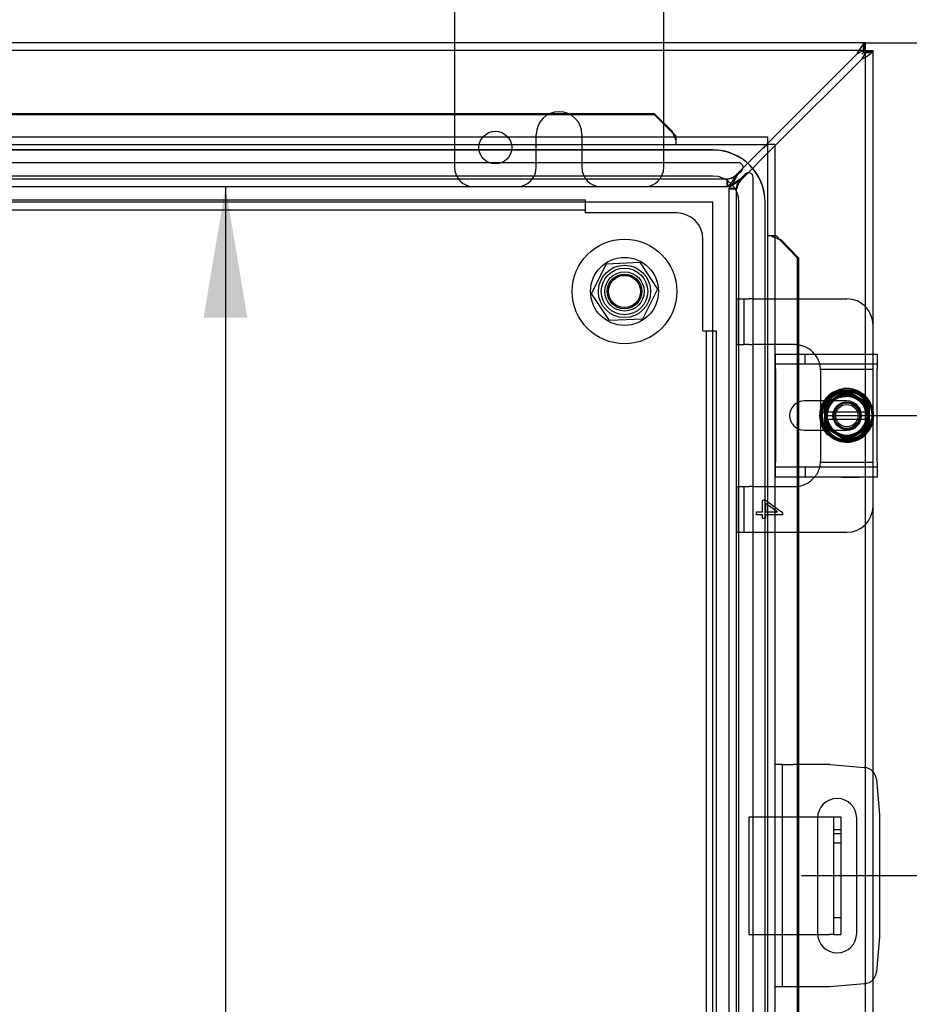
# Model space of a CAD drawing. Header units: inches. Extents: x 1 to 240, y -1 to 159.
# Tile 38 of 77: x 80 to 88, y 86 to 95. Entities that reach past the tile are written whole.
import ezdxf
from ezdxf.enums import TextEntityAlignment as Align
from ezdxf.lldxf.tags import DXFTag

# ---------------------------------------------------------------- set-up
doc = ezdxf.new("R2010")
doc.units = ezdxf.units.IN
doc.header["$MEASUREMENT"] = 0
for name, color, linetype in [('COM40153-1', 7, 'Continuous'), ('COM40153-2', 7, 'Continuous'), ('COM42189', 7, 'Continuous'), ('COM42667', 7, 'Continuous'), ('COM42780', 7, 'Continuous'), ('COM48601', 7, 'Continuous'), ('COM70220', 7, 'Continuous'), ('COM70726-3', 7, 'Continuous'), ('Default', 7, 'Continuous'), ('FET07720', 7, 'Continuous'), ('NTS166105', 7, 'Continuous'), ('SCC19011', 7, 'Continuous'), ('SPR20265', 7, 'Continuous'), ('STD26089', 7, 'Continuous'), ('WAF25035', 7, 'Continuous'), ('WAF25059', 7, 'Continuous')]:
    doc.layers.add(name, color=color, linetype=linetype)
doc.styles.add('SEACAD_Times_New_Roman', font='times.ttf')
tags = doc.linetypes.add('HIDDEN2', pattern=[0.1875, 0.125, -0.0625]).pattern_tags.tags
tags[6:7] = [DXFTag(74, 4), DXFTag(75, 0), DXFTag(340, '0'), DXFTag(46, 0.0), DXFTag(50, 0.0), DXFTag(44, 0.0), DXFTag(45, 0.0)]
tags[4:5] = [DXFTag(74, 4), DXFTag(75, 0), DXFTag(340, '0'), DXFTag(46, 0.0), DXFTag(50, 0.0), DXFTag(44, 0.0), DXFTag(45, 0.0)]
doc.dimstyles.new('HAMMOND_(STH_-_240x160)', dxfattribs={"dimtxt": 1, "dimasz": 1.25, "dimexe": 0.5, "dimexo": 0.5, "dimgap": 0.25, "dimtad": 0, "dimtih": 1, "dimtoh": 1, "dimlfac": 0.125, "dimzin": 0, "dimdsep": 46, "dimtxsty": 'SEACAD_Times_New_Roman', "dimblk1": '_SE_FILLED', "dimblk2": '_SE_FILLED', "dimsah": 1, "dimcen": 0.5, "dimadec": 0, "dimazin": 0, "dimtfac": 0.8, "dimtofl": 0, "dimtmove": 0, "dimatfit": 3, "dimfxl": 1, "dimtolj": 1, "dimtzin": 0, "dimarcsym": 0})

# ---------------------------------------------------------------- blocks, each defined once
blk = doc.blocks.new('SE5')
at = {"layer": 'COM40153-1', "color": 7, "linetype": 'HIDDEN2'}
for p, q in [((86.6323, 86.6476), (86.6323, 87.7726)), ((86.6323, 87.7726), (87.2842, 87.7726)), ((87.5073, 87.6481), (87.4353, 87.6481)), ((87.5073, 87.6101), (87.4353, 87.6101)), ((87.4353, 87.5231), (87.5073, 87.5231)), ((87.4353, 86.8101), (87.5073, 86.8101)), ((86.6323, 86.6476), (87.2842, 86.6476))]:
    blk.add_line(p, q, dxfattribs=at)
at = {"layer": 'COM40153-1', "color": 7, "linetype": 'Continuous'}
for p, q in [((87.2842, 87.7726), (87.3993, 87.7726)), ((87.3993, 87.7726), (87.4353, 87.7726)), ((87.4353, 87.7726), (87.5073, 87.7726)), ((87.4353, 87.7726), (87.4353, 86.6476)), ((87.5073, 87.7726), (87.5073, 86.6476)), ((87.2842, 86.6476), (87.3993, 86.6476)), ((87.4353, 86.6476), (87.3993, 86.6476)), ((87.4353, 86.6476), (87.5073, 86.6476))]:
    blk.add_line(p, q, dxfattribs=at)
at = {"layer": 'COM40153-2', "color": 7, "linetype": 'Continuous'}
for p, q in [((86.9473, 88.2726), (86.8773, 88.2726)), ((86.9473, 88.2726), (86.9473, 86.1476)), ((86.9473, 88.2726), (87.0523, 88.2726)), ((87.4003, 88.2726), (87.0523, 88.2726)), ((87.4003, 88.2726), (87.7344, 88.2433)), ((87.848, 88.1297), (87.8773, 87.7956)), ((87.2838, 87.7601), (87.2838, 86.6601)), ((87.6588, 86.6601), (87.6588, 87.7601)), ((87.8773, 87.7956), (87.8773, 86.6246)), ((87.8773, 86.6246), (87.848, 86.2904)), ((86.9473, 86.1476), (86.8773, 86.1476)), ((87.0523, 86.1476), (86.9473, 86.1476)), ((87.4003, 86.1476), (87.0523, 86.1476)), ((87.7344, 86.1768), (87.4003, 86.1476))]:
    blk.add_line(p, q, dxfattribs=at)
for centre, radius, start, end in [((87.7235, 88.1188), 0.125, 5, 85), ((87.4713, 87.7601), 0.1875, 0, 180), ((87.4713, 86.6601), 0.1875, 180, 0), ((87.7235, 86.3013), 0.125, 275, 355)]:
    blk.add_arc(centre, radius, start, end, dxfattribs=at)
at = {"layer": 'COM42189', "color": 7, "linetype": 'HIDDEN2'}
for p, q in [((60.5659, 93.6701), (85.0627, 93.6701)), ((85.0627, 93.6701), (85.0627, 93.5451)), ((60.5659, 93.5751), (85.0627, 93.5751)), ((85.9393, 93.5451), (85.0627, 93.5451)), ((86.1893, 92.4185), (86.1893, 93.2951)), ((86.1893, 92.4185), (86.3143, 92.4185)), ((86.2193, 92.4185), (86.2193, 67.9216)), ((86.3143, 92.4185), (86.3143, 67.9216))]:
    blk.add_line(p, q, dxfattribs=at)
blk.add_circle((85.4393, 92.7951), 0.25, dxfattribs=at)
blk.add_arc((85.9393, 93.2951), 0.25, 0, 90, dxfattribs=at)
at = {"layer": 'COM42667', "color": 7, "linetype": 'Continuous'}
for p, q in [((86.8833, 92.0538), (86.8833, 92.1968)), ((86.8833, 92.1968), (87.8533, 92.1968)), ((87.8533, 92.1968), (87.8533, 92.0538)), ((86.8833, 92.0538), (86.8833, 91.1623)), ((87.8533, 91.1623), (87.8533, 92.0538)), ((87.3575, 91.7486), (87.1578, 91.7486)), ((87.1578, 91.4676), (87.3575, 91.4676)), ((86.8833, 91.0193), (86.8833, 91.1623)), ((87.8533, 91.1623), (87.8533, 91.0193)), ((87.8533, 91.0193), (86.8833, 91.0193))]:
    blk.add_line(p, q, dxfattribs=at)
at = {"layer": 'COM42667', "color": 7, "linetype": 'HIDDEN2'}
for p, q in [((87.1671, 92.1018), (87.1671, 92.1968)), ((86.8833, 92.1018), (87.8533, 92.1018)), ((87.5643, 91.7486), (87.3575, 91.7486)), ((87.3575, 91.4676), (87.5643, 91.4676)), ((87.8533, 91.1143), (86.8833, 91.1143)), ((87.1671, 91.1143), (87.1671, 91.0193)), ((87.5165, 91.0203), (87.5165, 91.0193)), ((87.5165, 91.0203), (87.6316, 91.0203)), ((87.5468, 91.0203), (87.5468, 91.0193)), ((87.6258, 91.0203), (87.6258, 91.0193)), ((87.6316, 91.0203), (87.6316, 91.0193)), ((87.6316, 91.0203), (87.6564, 91.0203)), ((87.6564, 91.0203), (87.6564, 91.0193)), ((87.6564, 91.0203), (87.69, 91.0203)), ((87.69, 91.0203), (87.69, 91.0193))]:
    blk.add_line(p, q, dxfattribs=at)
at = {"layer": 'COM42667', "color": 7, "linetype": 'Continuous'}
blk.add_arc((87.1578, 91.6081), 0.1405, 90, 270, dxfattribs=at)
at = {"layer": 'COM42667', "color": 7, "linetype": 'HIDDEN2'}
blk.add_arc((87.5643, 91.6081), 0.1405, 270, 90, dxfattribs=at)
at = {"layer": 'COM42780', "color": 7, "linetype": 'HIDDEN2'}
for p, q in [((86.5145, 92.7233), (86.5817, 92.7233)), ((86.5145, 92.2863), (86.5145, 92.7233)), ((86.5817, 92.2863), (86.5817, 92.7233)), ((86.5817, 92.7233), (86.6321, 92.7233)), ((86.666, 92.7233), (86.6321, 92.7233)), ((86.666, 92.7233), (87.102, 92.7233)), ((86.5145, 92.2863), (86.5817, 92.2863)), ((86.6321, 92.2863), (86.5817, 92.2863)), ((86.6321, 92.2863), (86.666, 92.2863)), ((87.0643, 92.2863), (86.666, 92.2863)), ((87.8143, 92.1011), (87.8143, 92.1968)), ((87.8143, 92.0531), (87.8143, 92.1011)), ((87.3137, 92.0531), (87.8143, 92.0531)), ((87.3143, 92.0363), (87.314, 92.048)), ((87.3143, 91.905), (87.3143, 92.0363)), ((87.8143, 92.048), (87.8143, 92.0531)), ((87.8143, 91.905), (87.8143, 92.048)), ((87.3143, 91.7486), (87.3143, 91.905)), ((87.8143, 91.6635), (87.8143, 91.905)), ((87.8143, 91.3111), (87.8143, 91.5618)), ((87.3143, 91.3111), (87.3143, 91.4676)), ((87.3143, 91.1798), (87.3143, 91.3111)), ((87.8143, 91.1681), (87.8143, 91.3111)), ((87.3137, 91.1631), (87.8143, 91.1631)), ((87.314, 91.1681), (87.3143, 91.1798)), ((87.8143, 91.1631), (87.8143, 91.1681)), ((87.8143, 91.1151), (87.8143, 91.1631)), ((87.8143, 91.0193), (87.8143, 91.1151)), ((86.5145, 90.9298), (86.5817, 90.9298)), ((86.5145, 90.4928), (86.5145, 90.9298)), ((86.5817, 90.4928), (86.5817, 90.9298)), ((86.5817, 90.9298), (86.6321, 90.9298)), ((86.666, 90.9298), (86.6321, 90.9298)), ((86.666, 90.9298), (87.0643, 90.9298)), ((86.7594, 90.6887), (86.7594, 90.798)), ((86.7594, 90.798), (86.7877, 90.798)), ((86.7877, 90.798), (86.9495, 90.6829)), ((86.9003, 90.6887), (86.7877, 90.7678)), ((86.7877, 90.7678), (86.7877, 90.6887)), ((86.6995, 90.6581), (86.6995, 90.6887)), ((86.6995, 90.6887), (86.7594, 90.6887)), ((86.7594, 90.6581), (86.6995, 90.6581)), ((86.7594, 90.6245), (86.7594, 90.6581)), ((86.7877, 90.6887), (86.9003, 90.6887)), ((86.9495, 90.6581), (86.7877, 90.6581)), ((86.7877, 90.6581), (86.7877, 90.6245)), ((86.9495, 90.6829), (86.9495, 90.6581)), ((86.7877, 90.6245), (86.7594, 90.6245)), ((86.5145, 90.4928), (86.5817, 90.4928)), ((86.5817, 90.4928), (86.6321, 90.4928)), ((86.6321, 90.4928), (86.666, 90.4928)), ((86.666, 90.4928), (87.102, 90.4928))]:
    blk.add_line(p, q, dxfattribs=at)
at = {"layer": 'COM42780', "color": 7, "linetype": 'Continuous'}
for p, q in [((87.102, 92.7233), (87.5643, 92.7233)), ((87.8143, 92.1968), (87.8143, 92.4733)), ((87.3143, 91.674), (87.3143, 91.7486)), ((87.3143, 91.4676), (87.3143, 91.5392)), ((87.8143, 90.7428), (87.8143, 91.0193)), ((87.102, 90.4928), (87.5643, 90.4928))]:
    blk.add_line(p, q, dxfattribs=at)
at = {"layer": 'COM42780', "color": 7, "linetype": 'HIDDEN2'}
for radius in [0.195, 0.125, 0.1065]:
    blk.add_circle((87.5643, 91.6081), radius, dxfattribs=at)
at = {"layer": 'COM42780', "color": 7, "linetype": 'Continuous'}
for centre, start, end in [((87.5643, 92.4733), 0, 90), ((87.0643, 92.0363), 39.93243, 81.31003), ((87.0643, 91.1798), 278.68997, 320.06757), ((87.5643, 90.7428), 270, 0)]:
    blk.add_arc(centre, 0.25, start, end, dxfattribs=at)
at = {"layer": 'COM42780', "color": 7, "linetype": 'HIDDEN2'}
for centre, start, end in [((87.0643, 92.0363), 81.31003, 90), ((87.0643, 92.0363), 15.00278, 39.93243), ((87.0643, 92.0363), 3.83568, 15.00278), ((87.0643, 92.0363), 2.67633, 3.83568), ((87.0643, 91.1798), 320.06757, 344.99722), ((87.0643, 91.1798), 344.99722, 356.16432), ((87.0643, 91.1798), 356.16432, 357.32367), ((87.0643, 91.1798), 270, 278.68997)]:
    blk.add_arc(centre, 0.25, start, end, dxfattribs=at)
at = {"layer": 'COM48601', "color": 7, "linetype": 'Continuous'}
for p, q in [((73.403, 94.4973), (85.7221, 94.4973)), ((73.403, 94.4848), (85.7221, 94.4848)), ((85.7221, 94.4973), (85.7221, 94.4848)), ((85.7221, 94.4973), (85.8947, 94.3273)), ((85.7221, 94.4848), (85.8947, 94.3148)), ((85.8947, 94.3148), (85.8947, 94.3273)), ((58.7614, 94.2726), (86.8052, 94.2726)), ((85.9302, 94.2726), (85.9302, 94.2854)), ((86.8052, 94.2726), (86.8052, 94.2006)), ((86.8052, 94.2006), (86.7693, 94.1646)), ((86.8053, 94.2005), (86.7693, 94.1646)), ((86.8773, 94.2005), (86.8053, 94.2005)), ((86.8773, 94.2005), (86.8773, 66.1396)), ((86.8901, 93.3255), (86.8773, 93.3255)), ((86.9195, 93.29), (87.0895, 93.1174)), ((86.9195, 93.29), (86.932, 93.29)), ((86.932, 93.29), (87.102, 93.1174)), ((87.0895, 93.1174), (87.0895, 92.1968)), ((87.102, 93.1174), (87.0895, 93.1174)), ((87.102, 93.1174), (87.102, 92.1968)), ((87.0895, 91.7309), (87.0895, 91.4852)), ((87.102, 91.737), (87.102, 91.4791)), ((87.0895, 91.0193), (87.0895, 88.2726)), ((87.102, 91.0193), (87.102, 88.2726)), ((87.0895, 86.1476), (87.0895, 80.7588)), ((87.102, 86.1476), (87.102, 80.7588))]:
    blk.add_line(p, q, dxfattribs=at)
at = {"layer": 'COM48601', "color": 7, "linetype": 'HIDDEN2'}
for p, q in [((85.907, 94.304), (85.907, 94.2947)), ((85.9302, 94.2726), (85.9302, 94.2006)), ((58.7614, 94.2006), (86.8052, 94.2006)), ((86.8053, 94.2005), (86.8053, 66.1396)), ((86.8773, 93.3255), (86.8053, 93.3255)), ((86.8995, 93.3023), (86.9087, 93.3023)), ((87.0895, 92.1968), (87.0895, 91.7309)), ((87.102, 92.1968), (87.102, 91.737)), ((87.0895, 91.4852), (87.0895, 91.0193)), ((87.102, 91.4791), (87.102, 91.0193)), ((87.0895, 88.2726), (87.0895, 86.1476)), ((87.102, 88.2726), (87.102, 86.1476))]:
    blk.add_line(p, q, dxfattribs=at)
at = {"layer": 'COM48601', "color": 7, "linetype": 'Continuous'}
for centre, radius, start, end in [((86.9814, 94.713), 1.153, 199.54198, 200.53584), ((86.1639, 94.6034), 0.3946, 226.99465, 233.68581), ((87.2081, 93.5592), 0.3946, 216.31419, 223.00535), ((87.3177, 94.3766), 1.153, 249.46416, 250.45802)]:
    blk.add_arc(centre, radius, start, end, dxfattribs=at)
at = {"layer": 'COM48601', "color": 7, "linetype": 'HIDDEN2'}
for centre, start, end in [((86.9814, 94.713), 200.53584, 204.26578), ((87.3177, 94.3766), 245.73422, 249.46416)]:
    blk.add_arc(centre, 1.153, start, end, dxfattribs=at)
at = {"layer": 'COM70220', "color": 7, "linetype": 'HIDDEN2'}
for p, q in [((86.2833, 94.1476), (59.3453, 94.1476)), ((86.2833, 94.1466), (59.3453, 94.1466)), ((86.2833, 93.8976), (59.3453, 93.8976)), ((86.2833, 93.6486), (59.3453, 93.6486)), ((86.2833, 93.6476), (59.3453, 93.6476)), ((86.2833, 66.6926), (86.2833, 93.6476)), ((86.2843, 66.6926), (86.2843, 93.6476)), ((86.5333, 66.6926), (86.5333, 93.6476)), ((86.7823, 66.6926), (86.7823, 93.6476)), ((86.7833, 66.6926), (86.7833, 93.6476))]:
    blk.add_line(p, q, dxfattribs=at)
for radius in [0.5, 0.499, 0.25, 0.001]:
    blk.add_arc((86.2833, 93.6476), radius, 0, 90, dxfattribs=at)
at = {"layer": 'COM70726-3', "color": 7, "linetype": 'Continuous'}
for p, q in [((87.7365, 95.1701), (73.6796, 95.1701)), ((87.7422, 95.1701), (87.7365, 95.1701)), ((87.7365, 95.0981), (87.7365, 95.1701)), ((87.7422, 95.0981), (87.7422, 95.1701)), ((87.7252, 95.0811), (87.7063, 95.0621)), ((87.7253, 95.081), (87.7063, 95.0621)), ((87.7252, 95.0811), (87.7398, 95.0957)), ((87.7253, 95.081), (87.7399, 95.0956)), ((87.7365, 95.0981), (87.7422, 95.0981)), ((87.7422, 95.0981), (87.7404, 95.0963)), ((87.7423, 95.098), (87.7405, 95.0962)), ((87.7423, 95.098), (87.8143, 95.098)), ((87.7423, 95.098), (87.7423, 95.0923)), ((87.7423, 95.0923), (87.8143, 95.0923)), ((87.8143, 95.0923), (87.8143, 95.098)), ((87.8143, 92.4733), (87.8143, 95.0923)), ((87.6592, 95.0621), (86.8052, 94.208)), ((86.8773, 94.186), (87.7063, 95.015)), ((87.8143, 88.2048), (87.8143, 90.7428)), ((87.8143, 81.0353), (87.8143, 86.2154))]:
    blk.add_line(p, q, dxfattribs=at)
at = {"layer": 'COM70726-3', "color": 7, "linetype": 'HIDDEN2'}
for p, q in [((87.7365, 95.0981), (57.8921, 95.0981)), ((87.7423, 65.2479), (87.7423, 95.0923)), ((86.8052, 94.208), (86.5002, 93.9031)), ((86.5473, 93.856), (86.8773, 94.186)), ((86.5275, 94.0251), (59.101, 94.0251)), ((86.5142, 93.9031), (86.5593, 93.9482)), ((86.4231, 93.8671), (59.2054, 93.8671)), ((86.4212, 93.8678), (86.4212, 93.8671)), ((86.4212, 93.7951), (86.4212, 93.8671)), ((86.4231, 93.8671), (86.4231, 93.7951)), ((86.5925, 93.9151), (86.5473, 93.87)), ((86.6693, 66.4568), (86.6693, 93.8833)), ((86.4231, 93.7951), (59.2054, 93.7951)), ((86.4393, 66.5612), (86.4393, 93.7789)), ((86.5113, 93.7789), (86.4393, 93.7789)), ((86.4393, 93.777), (86.5113, 93.777)), ((86.5113, 66.5612), (86.5113, 93.7789)), ((86.5113, 93.777), (86.512, 93.777)), ((87.8143, 86.2154), (87.8143, 88.2048))]:
    blk.add_line(p, q, dxfattribs=at)
at = {"layer": 'COM70726-3', "color": 7, "linetype": 'Continuous'}
for centre, radius, start, end in [((88.0915, 94.8532), 0.4801, 142.06152, 154.20574), ((87.8326, 94.8032), 0.3115, 112.59685, 123.80568), ((87.4974, 95.4473), 0.4801, 295.79425, 307.93848), ((87.4474, 95.1884), 0.3115, 326.19432, 337.40315)]:
    blk.add_arc(centre, radius, start, end, dxfattribs=at)
at = {"layer": 'COM70726-3', "color": 7, "linetype": 'HIDDEN2'}
for centre, radius, start, end in [((86.5275, 93.9801), 0.045, 315, 90), ((86.3822, 94.0616), 0.1976, 281.36063, 306.66963), ((86.7058, 93.738), 0.1976, 143.33037, 168.63937), ((86.6243, 93.8833), 0.045, 0, 135)]:
    blk.add_arc(centre, radius, start, end, dxfattribs=at)
at = {"layer": 'COM70726-3', "color": 7, "linetype": 'Continuous'}
for points, knots in [([(87.7365, 95.1701), (87.734, 95.1701), (87.7307, 95.1677), (87.7228, 95.1597), (87.7181, 95.1542), (87.7129, 95.1483)], [0, 0, 0, 0, 0.5, 0.5, 1, 1, 1, 1]), ([(87.7365, 95.0981), (87.7358, 95.098), (87.7345, 95.098), (87.7322, 95.0975), (87.7296, 95.0969), (87.7268, 95.096), (87.7237, 95.0949), (87.7203, 95.0936), (87.7167, 95.0923), (87.7142, 95.0913), (87.7129, 95.0908)], [0, 0, 0, 0, 0.113631, 0.230199, 0.349926, 0.472979, 0.599472, 0.729469, 0.862987, 1, 1, 1, 1]), ([(87.7252, 95.0811), (87.7233, 95.083), (87.7218, 95.0853), (87.7218, 95.0885), (87.7221, 95.0895), (87.7233, 95.0912), (87.7242, 95.092), (87.7271, 95.0938), (87.7295, 95.0946), (87.7348, 95.0957), (87.7376, 95.0961), (87.7404, 95.0963)], [0, 0, 0, 0, 0.25, 0.25, 0.375, 0.375, 0.5, 0.5, 0.75, 0.75, 1, 1, 1, 1]), ([(87.7405, 95.0962), (87.7403, 95.0934), (87.7399, 95.0905), (87.7388, 95.0853), (87.738, 95.0829), (87.7356, 95.079), (87.7338, 95.0776), (87.7295, 95.0776), (87.7272, 95.0791), (87.7253, 95.081)], [0, 0, 0, 0, 0.25, 0.25, 0.5, 0.5, 0.75, 0.75, 1, 1, 1, 1]), ([(87.735, 95.0687), (87.7355, 95.07), (87.7365, 95.0725), (87.7378, 95.0761), (87.7391, 95.0794), (87.7402, 95.0826), (87.7411, 95.0854), (87.7417, 95.088), (87.7422, 95.0903), (87.7422, 95.0916), (87.7423, 95.0923)], [0, 0, 0, 0, 0.137013, 0.270531, 0.400528, 0.527021, 0.650074, 0.769801, 0.886369, 1, 1, 1, 1]), ([(87.7925, 95.0687), (87.7984, 95.0739), (87.8039, 95.0786), (87.8119, 95.0865), (87.8143, 95.0898), (87.8143, 95.0923)], [0, 0, 0, 0, 0.5, 0.5, 1, 1, 1, 1])]:
    blk.add_open_spline(points, degree=3, knots=knots, dxfattribs=at)
at = {"layer": 'COM70726-3', "color": 7, "linetype": 'HIDDEN2'}
for points, knots in [([(87.7398, 95.0957), (87.7362, 95.0987), (87.7334, 95.1024), (87.7289, 95.1099), (87.7271, 95.1139), (87.7243, 95.1216), (87.7233, 95.1254), (87.722, 95.1327), (87.7217, 95.1362), (87.722, 95.146), (87.7236, 95.1517), (87.7282, 95.1582), (87.7302, 95.1602), (87.7352, 95.1632), (87.7382, 95.1645), (87.7422, 95.1653)], [0, 0, 0, 0, 0.125, 0.125, 0.25, 0.25, 0.375, 0.375, 0.5, 0.5, 0.75, 0.75, 0.875, 0.875, 1, 1, 1, 1]), ([(87.8095, 95.098), (87.8087, 95.094), (87.8075, 95.091), (87.8044, 95.086), (87.8025, 95.084), (87.7981, 95.0809), (87.7956, 95.0797), (87.7901, 95.0781), (87.787, 95.0777), (87.7771, 95.0774), (87.7696, 95.0787), (87.7581, 95.0829), (87.7542, 95.0847), (87.7466, 95.0892), (87.7429, 95.092), (87.7399, 95.0956)], [0, 0, 0, 0, 0.125, 0.125, 0.25, 0.25, 0.375, 0.375, 0.5, 0.5, 0.75, 0.75, 0.875, 0.875, 1, 1, 1, 1]), ([(86.5002, 93.9031), (86.4937, 93.8908), (86.4871, 93.8785), (86.4739, 93.8554), (86.4673, 93.8445), (86.4541, 93.8254), (86.4475, 93.8172), (86.4343, 93.8045), (86.4278, 93.7999), (86.4212, 93.7974)], [0, 0, 0, 0, 0.25, 0.25, 0.5, 0.5, 0.75, 0.75, 1, 1, 1, 1]), ([(86.5142, 93.9031), (86.5066, 93.8889), (86.499, 93.8748), (86.4838, 93.8487), (86.4762, 93.8367), (86.4611, 93.8167), (86.4535, 93.8087), (86.4383, 93.7979), (86.4307, 93.7951), (86.4231, 93.7951)], [0, 0, 0, 0, 0.25, 0.25, 0.5, 0.5, 0.75, 0.75, 1, 1, 1, 1]), ([(86.5142, 93.9031), (86.499, 93.8936), (86.4838, 93.8843), (86.4535, 93.8709), (86.4383, 93.8671), (86.4231, 93.8671)], [0, 0, 0, 0, 0.5, 0.5, 1, 1, 1, 1]), ([(86.4393, 93.7789), (86.4393, 93.7865), (86.4421, 93.7941), (86.4529, 93.8093), (86.4609, 93.8168), (86.4809, 93.832), (86.4929, 93.8396), (86.519, 93.8548), (86.5331, 93.8624), (86.5473, 93.87)], [0, 0, 0, 0, 0.25, 0.25, 0.5, 0.5, 0.75, 0.75, 1, 1, 1, 1]), ([(86.4416, 93.777), (86.4441, 93.7835), (86.4487, 93.7901), (86.4614, 93.8033), (86.4696, 93.8099), (86.4887, 93.8231), (86.4996, 93.8297), (86.5227, 93.8429), (86.535, 93.8495), (86.5473, 93.856)], [0, 0, 0, 0, 0.25, 0.25, 0.5, 0.5, 0.75, 0.75, 1, 1, 1, 1]), ([(86.5113, 93.7789), (86.5113, 93.7941), (86.5152, 93.8093), (86.5285, 93.8396), (86.5378, 93.8548), (86.5473, 93.87)], [0, 0, 0, 0, 0.5, 0.5, 1, 1, 1, 1])]:
    blk.add_open_spline(points, degree=3, knots=knots, dxfattribs=at)
for points in [[(87.7218, 95.1383), (87.7218, 95.1212), (87.7218, 95.1042), (87.7218, 95.0873)], [(87.7315, 95.0776), (87.7484, 95.0776), (87.7654, 95.0776), (87.7825, 95.0776)]]:
    blk.add_open_spline(points, degree=3, dxfattribs=at)
at = {"layer": 'FET07720', "color": 7, "linetype": 'Continuous'}
for p, q in [((83.8143, 96.1076), (83.8143, 95.1701)), ((85.8143, 95.1701), (85.8143, 96.1076))]:
    blk.add_line(p, q, dxfattribs=at)
at = {"layer": 'FET07720', "color": 7, "linetype": 'HIDDEN2'}
for p, q in [((83.8143, 95.1701), (83.8143, 93.9826)), ((85.8143, 93.9826), (85.8143, 95.1701)), ((84.8138, 94.5131), (84.8143, 94.5131)), ((84.5958, 93.9826), (84.5958, 94.2951)), ((85.0323, 94.2951), (85.0323, 93.9826))]:
    blk.add_line(p, q, dxfattribs=at)
blk.add_circle((84.2049, 94.1701), 0.1562, dxfattribs=at)
for centre, radius, start, end in [((84.8138, 94.2951), 0.218, 90, 180), ((84.8143, 94.2951), 0.218, 0, 90), ((84.0018, 93.9826), 0.1875, 180, 270), ((84.4083, 93.9826), 0.1875, 270, 0), ((85.2198, 93.9826), 0.1875, 180, 270), ((85.6268, 93.9826), 0.1875, 270, 0)]:
    blk.add_arc(centre, radius, start, end, dxfattribs=at)
at = {"layer": 'NTS166105', "color": 7, "linetype": 'HIDDEN2'}
for p, q in [((85.1253, 92.7752), (85.2676, 93.0602)), ((85.2676, 93.0602), (85.5858, 93.076)), ((85.5858, 93.076), (85.7548, 92.8172)), ((85.7548, 92.8172), (85.6102, 92.5294)), ((85.2944, 92.5164), (85.1253, 92.7752)), ((85.6102, 92.5294), (85.2944, 92.5164))]:
    blk.add_line(p, q, dxfattribs=at)
for radius in [0.1875, 0.1537]:
    blk.add_circle((85.4393, 92.7951), radius, dxfattribs=at)
at = {"layer": 'SCC19011', "color": 7, "linetype": 'Continuous'}
for p, q in [((87.5643, 91.8491), (87.3493, 91.717)), ((87.7793, 91.717), (87.5643, 91.8491)), ((87.3493, 91.717), (87.3493, 91.6421)), ((87.7793, 91.6421), (87.7793, 91.717)), ((87.3493, 91.6421), (87.3493, 91.5741)), ((87.3697, 91.6421), (87.3493, 91.6421)), ((87.3799, 91.6421), (87.3697, 91.6421)), ((87.7487, 91.6421), (87.3799, 91.6421)), ((87.7588, 91.6421), (87.7487, 91.6421)), ((87.7793, 91.6421), (87.7588, 91.6421)), ((87.7793, 91.5741), (87.7793, 91.6421)), ((87.3493, 91.5741), (87.3493, 91.4992)), ((87.3493, 91.5741), (87.3697, 91.5741)), ((87.3493, 91.4992), (87.5643, 91.3671)), ((87.3697, 91.5741), (87.3799, 91.5741)), ((87.3799, 91.5741), (87.7487, 91.5741)), ((87.5643, 91.3671), (87.7793, 91.4992)), ((87.7487, 91.5741), (87.7588, 91.5741)), ((87.7588, 91.5741), (87.7793, 91.5741)), ((87.7793, 91.4992), (87.7793, 91.5741))]:
    blk.add_line(p, q, dxfattribs=at)
at = {"layer": 'SCC19011', "color": 7, "linetype": 'HIDDEN2'}
blk.add_circle((87.5643, 91.6081), 0.122, dxfattribs=at)
at = {"layer": 'SCC19011', "color": 7, "linetype": 'Continuous'}
for start, end in [(10.44743, 169.55257), (190.44743, 349.55257)]:
    blk.add_arc((87.5643, 91.6081), 0.1875, start, end, dxfattribs=at)
at = {"layer": 'SPR20265', "color": 7, "linetype": 'HIDDEN2'}
for p, q in [((87.7468, 91.6081), (87.7818, 91.6081)), ((87.3794, 91.4232), (87.4041, 91.4479))]:
    blk.add_line(p, q, dxfattribs=at)
for points, knots in [([(87.3389, 91.4925), (87.3399, 91.4905), (87.3555, 91.4608), (87.3971, 91.4098), (87.4799, 91.3619), (87.5743, 91.348), (87.6678, 91.3683), (87.747, 91.4215), (87.8026, 91.4993), (87.8258, 91.5918), (87.8151, 91.6868), (87.7705, 91.7711), (87.6992, 91.8348), (87.6097, 91.8678), (87.5143, 91.8681), (87.4268, 91.8336), (87.3735, 91.7879), (87.351, 91.7566), (87.3463, 91.7494)], [0.7993953, 0.7993953, 0.7993953, 0.7993953, 0.8001915, 0.8112914, 0.8223931, 0.8334948, 0.8445983, 0.8557003, 0.8668021, 0.8779027, 0.8890041, 0.9001067, 0.9112098, 0.9223136, 0.9334157, 0.9445065, 0.955056, 0.9580988, 0.9580988, 0.9580988, 0.9580988]), ([(87.7802, 91.6972), (87.7685, 91.7261), (87.733, 91.7791), (87.6534, 91.832), (87.5591, 91.8493), (87.4657, 91.829), (87.3872, 91.7736), (87.3367, 91.6925), (87.3211, 91.5978), (87.3435, 91.5049), (87.3998, 91.4273), (87.4817, 91.3778), (87.5763, 91.363), (87.6693, 91.3861), (87.7465, 91.4424), (87.7962, 91.5244), (87.8112, 91.6187), (87.789, 91.7121), (87.7333, 91.7896), (87.6521, 91.8406), (87.558, 91.8569), (87.4643, 91.8368), (87.3856, 91.7826), (87.3324, 91.703), (87.3136, 91.6093), (87.3283, 91.5275), (87.3523, 91.4829), (87.3631, 91.4673)], [0.3451852, 0.3451852, 0.3451852, 0.3451852, 0.3562353, 0.3673323, 0.3784297, 0.3895246, 0.4006213, 0.4117166, 0.4228156, 0.4339132, 0.4450112, 0.4561079, 0.4672039, 0.4783017, 0.4893995, 0.5004992, 0.5115966, 0.5226954, 0.5337915, 0.544891, 0.5559893, 0.5670899, 0.5781889, 0.5892874, 0.6003855, 0.6114838, 0.6182179, 0.6182179, 0.6182179, 0.6182179]), ([(87.7813, 91.6697), (87.7759, 91.6889), (87.7556, 91.7365), (87.6985, 91.7987), (87.6105, 91.8369), (87.5147, 91.8368), (87.4268, 91.798), (87.3725, 91.7391), (87.3526, 91.6959), (87.3474, 91.6808)], [0.17163201, 0.17163201, 0.17163201, 0.17163201, 0.17871777, 0.18981157, 0.20090499, 0.21199718, 0.22309286, 0.23418724, 0.23984358, 0.23984358, 0.23984358, 0.23984358]), ([(87.349, 91.6737), (87.3512, 91.6805), (87.3626, 91.7117), (87.3954, 91.7636), (87.4604, 91.8118), (87.532, 91.8334), (87.5794, 91.8319), (87.5994, 91.8285)], [0.03376772, 0.03376772, 0.03376772, 0.03376772, 0.0367371, 0.04763758, 0.05874075, 0.06985332, 0.07824608, 0.07824608, 0.07824608, 0.07824608]), ([(87.4423, 91.8278), (87.4368, 91.8248), (87.4044, 91.8054), (87.3758, 91.7779), (87.3569, 91.751), (87.3561, 91.7497)], [0.75353292, 0.75353292, 0.75353292, 0.75353292, 0.75578627, 0.7668873, 0.7674218, 0.7674218, 0.7674218, 0.7674218]), ([(87.673, 91.7844), (87.684, 91.7775), (87.7157, 91.7533), (87.7556, 91.6987), (87.7752, 91.6191), (87.7632, 91.5384), (87.7213, 91.468), (87.6557, 91.4193), (87.5764, 91.3989), (87.4955, 91.411), (87.4251, 91.4528), (87.3766, 91.5188), (87.357, 91.5981), (87.3699, 91.6791), (87.4129, 91.7485), (87.4799, 91.796), (87.5597, 91.8134), (87.6403, 91.7986), (87.7083, 91.7531), (87.7535, 91.6848), (87.7677, 91.604), (87.7493, 91.5243), (87.7006, 91.4583), (87.63, 91.417), (87.5485, 91.407), (87.4701, 91.4305), (87.4073, 91.4831), (87.371, 91.5567), (87.367, 91.6384), (87.3964, 91.7151), (87.454, 91.7732), (87.5304, 91.8033), (87.6123, 91.7996), (87.6858, 91.7633), (87.738, 91.6999), (87.7599, 91.621), (87.7476, 91.5398), (87.7119, 91.4848), (87.6831, 91.4606), (87.6743, 91.4544)], [0.464438, 0.464438, 0.464438, 0.464438, 0.4698156, 0.4809232, 0.4920326, 0.503138, 0.5142446, 0.52535, 0.5364578, 0.547565, 0.5586721, 0.5697781, 0.5808823, 0.5919888, 0.603094, 0.6142018, 0.6253066, 0.6364118, 0.6475152, 0.6586197, 0.6697249, 0.6808298, 0.6919358, 0.7030382, 0.714142, 0.7252447, 0.7363492, 0.7474536, 0.7585562, 0.7696589, 0.7807596, 0.7918635, 0.8029663, 0.8140692, 0.8251712, 0.836271, 0.8473724, 0.8584731, 0.862923, 0.862923, 0.862923, 0.862923]), ([(87.4789, 91.7982), (87.4791, 91.7983), (87.5037, 91.8091), (87.5573, 91.821), (87.616, 91.8113), (87.6453, 91.799), (87.6499, 91.7969)], [0.43640128, 0.43640128, 0.43640128, 0.43640128, 0.43649234, 0.44759977, 0.45870607, 0.46079764, 0.46079764, 0.46079764, 0.46079764]), ([(87.4959, 91.7798), (87.5133, 91.7867), (87.5565, 91.7965), (87.622, 91.787), (87.6826, 91.7537), (87.7352, 91.6924), (87.7439, 91.6411), (87.7468, 91.6081)], [0.95046325, 0.95046325, 0.95046325, 0.95046325, 0.95824793, 0.96865358, 0.9770936, 0.98730809, 1, 1, 1, 1]), ([(87.51, 91.8171), (87.5146, 91.8183), (87.5454, 91.825), (87.5833, 91.8249), (87.6152, 91.8174), (87.6209, 91.8158)], [0.25678082, 0.25678082, 0.25678082, 0.25678082, 0.25874448, 0.26985449, 0.27231226, 0.27231226, 0.27231226, 0.27231226]), ([(87.6126, 91.8217), (87.5829, 91.8285), (87.5509, 91.8293), (87.5203, 91.8233), (87.5198, 91.8232)], [0.03475197, 0.03475197, 0.03475197, 0.03475197, 0.04560719, 0.0457885, 0.0457885, 0.0457885, 0.0457885]), ([(87.3476, 91.6275), (87.3489, 91.6406), (87.3562, 91.6799), (87.3766, 91.7207), (87.3964, 91.7453), (87.3996, 91.7489)], [0.21995858, 0.21995858, 0.21995858, 0.21995858, 0.22541447, 0.23652458, 0.23853227, 0.23853227, 0.23853227, 0.23853227]), ([(87.3911, 91.7445), (87.3844, 91.7361), (87.3651, 91.708), (87.3528, 91.676), (87.3479, 91.6534)], [0.06397395, 0.06397395, 0.06397395, 0.06397395, 0.06779157, 0.07600206, 0.07600206, 0.07600206, 0.07600206]), ([(87.4208, 91.4536), (87.4178, 91.4565), (87.3959, 91.4783), (87.3642, 91.5278), (87.3494, 91.6082), (87.3652, 91.6883), (87.3997, 91.7406), (87.4254, 91.7641), (87.4315, 91.7691)], [0.37922098, 0.37922098, 0.37922098, 0.37922098, 0.38094922, 0.39205781, 0.40316665, 0.41427643, 0.42538516, 0.42868152, 0.42868152, 0.42868152, 0.42868152]), ([(87.7211, 91.7546), (87.7265, 91.7488), (87.7486, 91.722), (87.7758, 91.6656), (87.7816, 91.5843), (87.7589, 91.5114), (87.7298, 91.4725), (87.7146, 91.4575)], [0.28879014, 0.28879014, 0.28879014, 0.28879014, 0.29207573, 0.30318617, 0.31429358, 0.32540417, 0.3342706, 0.3342706, 0.3342706, 0.3342706]), ([(87.7818, 91.6081), (87.7793, 91.6415), (87.7717, 91.691), (87.7421, 91.7365), (87.7272, 91.7533)], [0, 0, 0, 0, 0.01093327, 0.01877746, 0.01877746, 0.01877746, 0.01877746]), ([(87.7442, 91.7386), (87.7452, 91.7372), (87.7615, 91.7138), (87.7744, 91.6851), (87.7808, 91.6566), (87.7813, 91.6542)], [0.10246721, 0.10246721, 0.10246721, 0.10246721, 0.10318825, 0.11429938, 0.11533047, 0.11533047, 0.11533047, 0.11533047]), ([(87.3958, 91.4689), (87.3855, 91.4816), (87.3621, 91.5176), (87.3502, 91.5596), (87.3477, 91.5859)], [0.19641658, 0.19641658, 0.19641658, 0.19641658, 0.20319267, 0.2141853, 0.2141853, 0.2141853, 0.2141853]), ([(87.3839, 91.5601), (87.3834, 91.5621), (87.3766, 91.59), (87.3764, 91.622), (87.3831, 91.6505), (87.3837, 91.6529)], [0.91315801, 0.91315801, 0.91315801, 0.91315801, 0.91397592, 0.92507741, 0.92612869, 0.92612869, 0.92612869, 0.92612869]), ([(87.3473, 91.5332), (87.3562, 91.5068), (87.3854, 91.4543), (87.4576, 91.3966), (87.5498, 91.371), (87.6449, 91.3842), (87.7268, 91.4336), (87.7664, 91.4886), (87.7799, 91.5208), (87.7812, 91.5242)], [0.25760349, 0.25760349, 0.25760349, 0.25760349, 0.2674708, 0.27856537, 0.28965998, 0.3007576, 0.31185282, 0.32294915, 0.32423587, 0.32423587, 0.32423587, 0.32423587]), ([(87.3475, 91.5618), (87.3493, 91.5533), (87.3577, 91.5219), (87.373, 91.4929), (87.3872, 91.4739)], [0.08689075, 0.08689075, 0.08689075, 0.08689075, 0.08997324, 0.0983802, 0.0983802, 0.0983802, 0.0983802]), ([(87.4041, 91.4479), (87.3848, 91.4702), (87.3644, 91.4974), (87.3517, 91.5308), (87.3491, 91.5395)], [0, 0, 0, 0, 0.01124685, 0.01500841, 0.01500841, 0.01500841, 0.01500841]), ([(87.526, 91.3883), (87.5403, 91.3858), (87.5862, 91.3821), (87.663, 91.3997), (87.7396, 91.4577), (87.7716, 91.5155), (87.7809, 91.5477), (87.7815, 91.5498)], [0.11810467, 0.11810467, 0.11810467, 0.11810467, 0.12325299, 0.13434424, 0.14543733, 0.15652896, 0.15730304, 0.15730304, 0.15730304, 0.15730304]), ([(87.7829, 91.5739), (87.7791, 91.5501), (87.7673, 91.5146), (87.7471, 91.4836), (87.7392, 91.4735)], [0.126507, 0.126507, 0.126507, 0.126507, 0.13652493, 0.14182713, 0.14182713, 0.14182713, 0.14182713]), ([(87.6302, 91.4064), (87.6057, 91.3985), (87.5589, 91.3926), (87.5128, 91.4019), (87.4932, 91.409)], [0.3480461, 0.3480461, 0.3480461, 0.3480461, 0.35873317, 0.3673569, 0.3673569, 0.3673569, 0.3673569]), ([(87.606, 91.3923), (87.5919, 91.3896), (87.5624, 91.3871), (87.5331, 91.3904), (87.5183, 91.3936)], [0.16392013, 0.16392013, 0.16392013, 0.16392013, 0.1698589, 0.17613515, 0.17613515, 0.17613515, 0.17613515])]:
    blk.add_open_spline(points, degree=3, knots=knots, dxfattribs=at)
at = {"layer": 'SPR20265', "color": 7, "linetype": 'Continuous'}
for points, knots in [([(87.3463, 91.7494), (87.334, 91.7302), (87.312, 91.6838), (87.2987, 91.6047), (87.313, 91.5234), (87.3356, 91.482), (87.3458, 91.4667)], [0.95809881, 0.95809881, 0.95809881, 0.95809881, 0.9661238, 0.97598802, 0.98694613, 0.99365696, 0.99365696, 0.99365696, 0.99365696]), ([(87.3561, 91.7497), (87.3392, 91.7252), (87.3134, 91.6686), (87.308, 91.5772), (87.3258, 91.5184), (87.3389, 91.4925)], [0.7674218, 0.7674218, 0.7674218, 0.7674218, 0.77798983, 0.7890906, 0.79939526, 0.79939526, 0.79939526, 0.79939526])]:
    blk.add_open_spline(points, degree=3, knots=knots, dxfattribs=at)
at = {"layer": 'SPR20265', "color": 7, "linetype": 'HIDDEN2'}
blk.add_open_spline([(87.3458, 91.4667), (87.3556, 91.4522), (87.3668, 91.438), (87.3794, 91.4232)], degree=3, dxfattribs=at)
at = {"layer": 'STD26089', "color": 7, "linetype": 'HIDDEN2'}
for radius in [0.325, 0.1875, 0.166]:
    blk.add_circle((85.4393, 92.7951), radius, dxfattribs=at)
at = {"layer": 'WAF25035', "color": 7, "linetype": 'Continuous'}
blk.add_circle((87.5643, 91.6081), 0.25, dxfattribs=at)
at = {"layer": 'WAF25035', "color": 7, "linetype": 'HIDDEN2'}
blk.add_circle((87.5643, 91.6081), 0.1325, dxfattribs=at)
at = {"layer": 'WAF25059', "color": 7, "linetype": 'HIDDEN2'}
for radius in [0.5, 0.2225]:
    blk.add_circle((85.4393, 92.7951), radius, dxfattribs=at)
blk = doc.blocks.new('DMBLK2245')
at = {"layer": 'Default', "linetype": 'Continuous'}
for points in [[(90.6515, 96.4201), (90.2349, 96.4201), (90.4432, 95.1701)], [(90.6515, 90.3581), (90.4432, 91.6081), (90.2349, 90.3581)]]:
    blk.add_hatch(color=7, dxfattribs=at).paths.add_polyline_path(points)
at = {"layer": 'Default', "color": 7, "linetype": 'Continuous'}
for p, q in [((90.4432, 97.6701), (90.4432, 95.1701)), ((87.7072, 95.1701), (90.9432, 95.1701)), ((87.3833, 91.6081), (90.9432, 91.6081)), ((90.4432, 91.6081), (90.4432, 89.1081))]:
    blk.add_line(p, q, dxfattribs=at)
at = {"layer": 'Default', "color": 7, "linetype": 'Continuous', "style": 'SEACAD_Times_New_Roman'}
for s, p in [('3.56', (89.1162, 94.6323)), ('TYP', (89.0451, 93.1323))]:
    blk.add_text(s, height=1, dxfattribs=at).set_placement(p, align=Align.TOP_LEFT)
blk = doc.blocks.new('_SE_FILLED')
at = {"color": 0}
blk.add_line((0, 0), (-1, 0), dxfattribs=at)
blk.add_solid([(0, 0), (-1, -0.1665), (-1, 0.1665), (0, 0)], dxfattribs=at)
blk = doc.blocks.new('DMBLK2246')
at = {"layer": 'Default', "linetype": 'Continuous'}
for points in [[(93.8826, 93.9201), (93.6742, 95.1701), (93.4659, 93.9201)], [(93.8826, 88.4601), (93.4659, 88.4601), (93.6742, 87.2101)]]:
    blk.add_hatch(color=7, dxfattribs=at).paths.add_polyline_path(points)
at = {"layer": 'Default', "color": 7, "linetype": 'Continuous'}
for p, q in [((88.2365, 95.1701), (94.1742, 95.1701)), ((93.6742, 95.1701), (93.6742, 92.0401)), ((93.6742, 90.6901), (93.6742, 87.2101)), ((87.1323, 87.2101), (94.1742, 87.2101))]:
    blk.add_line(p, q, dxfattribs=at)
at = {"layer": 'Default', "color": 7, "linetype": 'Continuous', "style": 'SEACAD_Times_New_Roman'}
blk.add_text('7.96', height=1, dxfattribs=at).set_placement((92.3472, 91.6901), align=Align.TOP_LEFT)
blk = doc.blocks.new('DMBLK2251')
at = {"layer": 'Default', "linetype": 'Continuous'}
for points in [[(59.0643, 104.5516), (57.8143, 104.3432), (59.0643, 104.1349)], [(86.5643, 104.5516), (86.5643, 104.1349), (87.8143, 104.3432)]]:
    blk.add_hatch(color=7, dxfattribs=at).paths.add_polyline_path(points)
at = {"layer": 'Default', "color": 7, "linetype": 'Continuous'}
for p, q in [((57.8143, 95.5923), (57.8143, 104.8432)), ((87.8143, 95.5923), (87.8143, 104.8432)), ((70.7581, 104.3432), (57.8143, 104.3432)), ((87.8143, 104.3432), (74.8704, 104.3432))]:
    blk.add_line(p, q, dxfattribs=at)
at = {"layer": 'Default', "color": 7, "linetype": 'Continuous', "style": 'SEACAD_Times_New_Roman'}
blk.add_text('30.00', height=1, dxfattribs=at).set_placement((71.1081, 104.8432), align=Align.TOP_LEFT)
blk = doc.blocks.new('DMBLK2255')
at = {"layer": 'Default', "linetype": 'Continuous'}
for points in [[(98.0616, 93.9201), (97.8533, 95.1701), (97.6449, 93.9201)], [(98.0616, 81.4201), (97.6449, 81.4201), (97.8533, 80.1701)]]:
    blk.add_hatch(color=7, dxfattribs=at).paths.add_polyline_path(points)
at = {"layer": 'Default', "color": 7, "linetype": 'Continuous'}
for p, q in [((88.2365, 95.1701), (98.3533, 95.1701)), ((97.8533, 95.1701), (97.8533, 88.5201)), ((97.8533, 87.1701), (97.8533, 80.1701)), ((86.7193, 80.1701), (98.3533, 80.1701))]:
    blk.add_line(p, q, dxfattribs=at)
at = {"layer": 'Default', "color": 7, "linetype": 'Continuous', "style": 'SEACAD_Times_New_Roman'}
blk.add_text('15.00', height=1, dxfattribs=at).set_placement((96.1471, 88.1701), align=Align.TOP_LEFT)
blk = doc.blocks.new('DMBLK2256')
at = {"layer": 'Default', "linetype": 'Continuous'}
for points in [[(74.0643, 100.9756), (72.8143, 100.7673), (74.0643, 100.5589)], [(86.5643, 100.9756), (86.5643, 100.5589), (87.8143, 100.7673)]]:
    blk.add_hatch(color=7, dxfattribs=at).paths.add_polyline_path(points)
at = {"layer": 'Default', "color": 7, "linetype": 'Continuous'}
for p, q in [((72.8143, 95.7091), (72.8143, 101.2673)), ((87.8143, 95.5923), (87.8143, 101.2673)), ((78.2581, 100.7673), (72.8143, 100.7673)), ((87.8143, 100.7673), (82.3704, 100.7673))]:
    blk.add_line(p, q, dxfattribs=at)
at = {"layer": 'Default', "color": 7, "linetype": 'Continuous', "style": 'SEACAD_Times_New_Roman'}
for s, p in [('15.00', (78.6081, 101.2673)), ('TYP', (78.9162, 99.7673))]:
    blk.add_text(s, height=1, dxfattribs=at).set_placement(p, align=Align.TOP_LEFT)
blk = doc.blocks.new('DMBLK2272')
at = {"layer": 'Default', "linetype": 'Continuous'}
for points in [[(81.4171, 92.5451), (81.8338, 92.5451), (81.6255, 93.7951)], [(81.4171, 67.7951), (81.6255, 66.5451), (81.8338, 67.7951)]]:
    blk.add_hatch(color=7, dxfattribs=at).paths.add_polyline_path(points)
at = {"layer": 'Default', "color": 7, "linetype": 'Continuous'}
for p, q in [((81.6255, 93.7951), (81.6255, 81.0201)), ((81.6255, 79.6701), (81.6255, 66.5451))]:
    blk.add_line(p, q, dxfattribs=at)
at = {"layer": 'Default', "color": 7, "linetype": 'Continuous', "style": 'SEACAD_Times_New_Roman'}
blk.add_text('27.25', height=1, dxfattribs=at).set_placement((79.9193, 80.6701), align=Align.TOP_LEFT)
blk = doc.blocks.new('DMBLK2273')
at = {"layer": 'Default', "linetype": 'Continuous'}
for points in [[(60.6593, 82.8793), (60.6593, 83.296), (59.4093, 83.0877)], [(84.9693, 82.8793), (86.2193, 83.0877), (84.9693, 83.296)]]:
    blk.add_hatch(color=7, dxfattribs=at).paths.add_polyline_path(points)
at = {"layer": 'Default', "color": 7, "linetype": 'Continuous'}
for p, q in [((70.7581, 83.0877), (59.4093, 83.0877)), ((86.2193, 83.0877), (74.8704, 83.0877))]:
    blk.add_line(p, q, dxfattribs=at)
at = {"layer": 'Default', "color": 7, "linetype": 'Continuous', "style": 'SEACAD_Times_New_Roman'}
blk.add_text('26.81', height=1, dxfattribs=at).set_placement((71.1081, 83.5877), align=Align.TOP_LEFT)

msp = doc.modelspace()

# ---------------------------------------------------------------- block references
at = {"layer": 'Default'}
msp.add_blockref('SE5', (0, 0), dxfattribs=at)

# ---------------------------------------------------------------- dimensions: what is measured, and where the dimension line sits
at = {"layer": 'Default', "color": 7, "linetype": 'Continuous'}
for base, p2, text, picture, middle in [((57.8143, 104.3432), (57.8143, 95.0923), '\\A1;<>', 'DMBLK2251', (72.8143, 104.3432)), ((72.8143, 100.7673), (72.8143, 95.2091), '\\A1;<>\\PTYP', 'DMBLK2256', (80.3143, 100.7673))]:
    dim = msp.add_linear_dim(base=base, p1=(87.8143, 95.0923), p2=p2, text=text, dimstyle='HAMMOND_(STH_-_240x160)', override={"dimlfac": 1}, dxfattribs=at)
    dim.commit()
    dim.dimension.update_dxf_attribs({"geometry": picture, "text_midpoint": middle, "dimtype": 160})
for base, p1, p2, angle, text, picture, middle, dimtype in [((90.4432, 91.6081), (87.7365, 95.1701), (86.8833, 91.6081), 90, '\\A1;<>\\PTYP', 'DMBLK2245', (90.4432, 94.1323), 160), ((97.8533, 80.1701), (87.7365, 95.1701), (86.2193, 80.1701), 90, '\\A1;<>', 'DMBLK2255', (97.8533, 87.6701), 160), ((93.6742, 87.2101), (87.7365, 95.1701), (86.6323, 87.2101), 90, '\\A1;<>', 'DMBLK2246', (93.6742, 91.1901), 160), ((81.6255, 93.7951), (86.4231, 93.7951), (86.4231, 66.5451), 270, '\\A1;<>', 'DMBLK2272', (81.6255, 80.1701), 161), ((86.2193, 83.0877), (86.2193, 92.4185), (59.4093, 92.4185), 180, '\\A1;<>', 'DMBLK2273', (72.8143, 83.0877), 161)]:
    dim = msp.add_linear_dim(base=base, p1=p1, p2=p2, angle=angle, text=text, dimstyle='HAMMOND_(STH_-_240x160)', override={"dimlfac": 1}, dxfattribs=at)
    dim.commit()
    dim.dimension.update_dxf_attribs({"geometry": picture, "text_midpoint": middle, "dimtype": dimtype})

doc.saveas('drawing.dxf')
